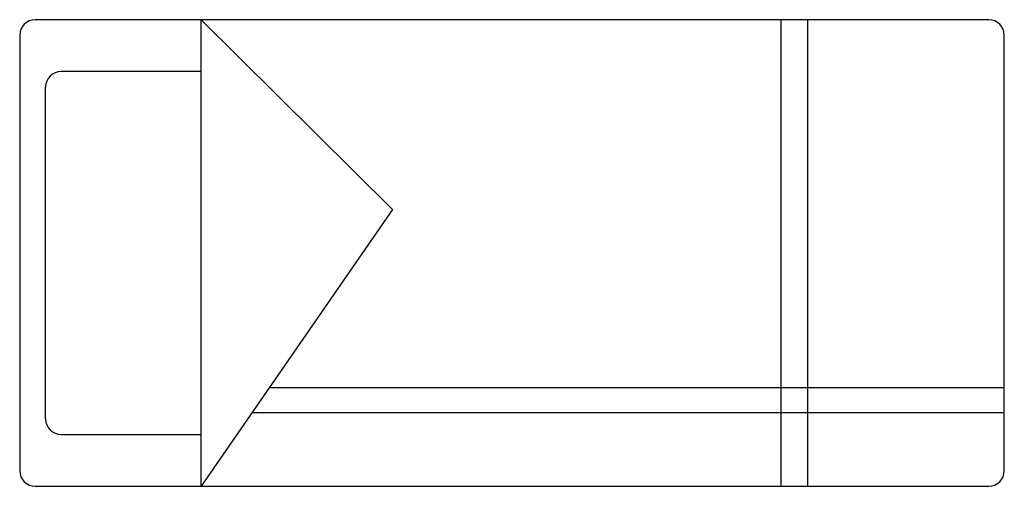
# Model space of a CAD drawing. Extents: x 0.02 to 1.92, y -0.45 to 0.45.
import ezdxf

# ---------------------------------------------------------------- set-up
doc = ezdxf.new("R2010")
doc.units = 0
doc.header["$MEASUREMENT"] = 0
doc.layers.get('0').update_dxf_attribs({"linetype": 'CONTINUOUS'})

msp = doc.modelspace()

# ---------------------------------------------------------------- linework, layer by layer
for p, q in [((1.89, 0.45), (0.05, 0.45)), ((0.37, -0.45), (0.37, 0.45)), ((0.37, 0.45), (0.7392, 0.0836)), ((1.4892, -0.45), (1.4892, 0.45)), ((1.5409, -0.45), (1.5409, 0.45)), ((0.02, 0.42), (0.02, -0.42)), ((1.92, -0.42), (1.92, 0.42)), ((0.37, 0.35), (0.1, 0.35)), ((0.07, -0.32), (0.07, 0.32)), ((0.7392, 0.0836), (0.37, -0.45)), ((0.5017, -0.2597), (1.92, -0.2597)), ((0.4684, -0.3078), (1.92, -0.3078)), ((0.1, -0.35), (0.37, -0.35)), ((0.05, -0.45), (1.89, -0.45))]:
    msp.add_line(p, q)
for centre, start, end in [((0.05, 0.42), 90, 180), ((1.89, 0.42), 0, 90), ((0.1, 0.32), 90, 180), ((0.1, -0.32), 180, 270), ((0.05, -0.42), 180, 270), ((1.89, -0.42), 270, 360)]:
    msp.add_arc(centre, 0.03, start, end)

doc.saveas('drawing.dxf')
